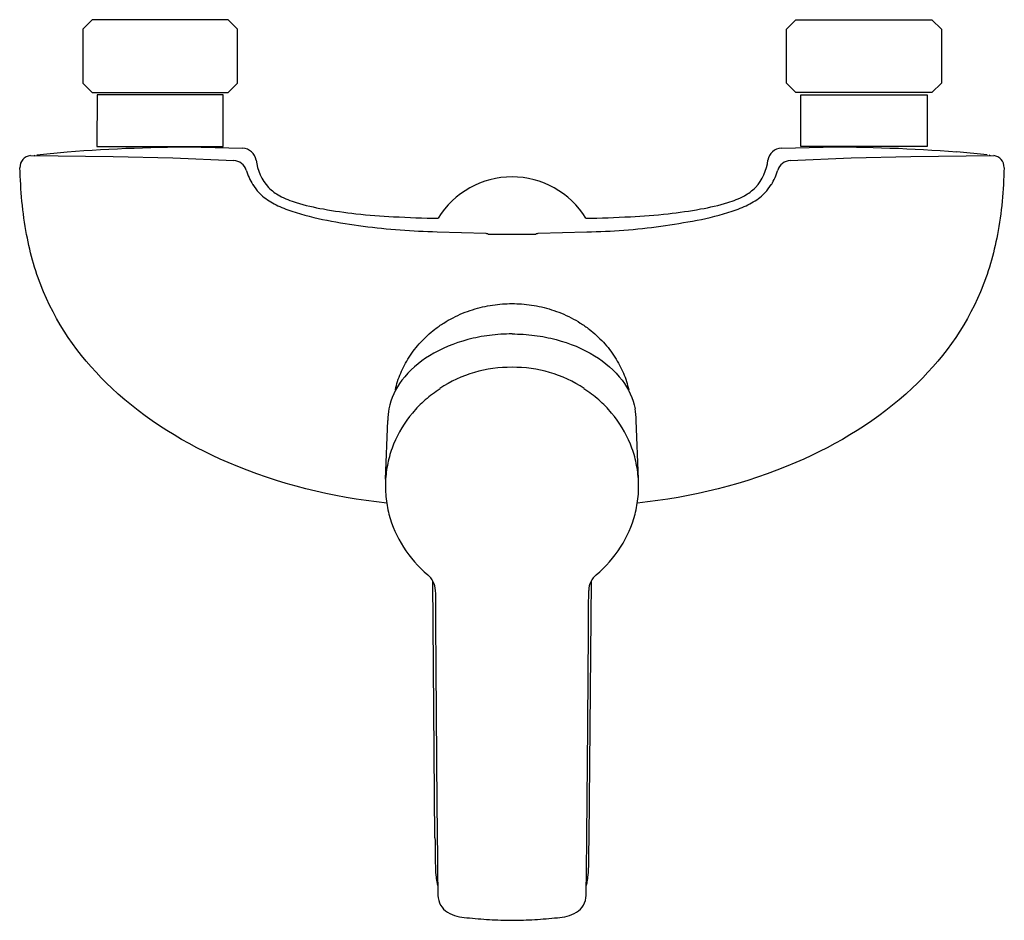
# Model space of a CAD drawing. Header units: millimetres. Extents: x -105 to 105, y -192 to 0.
import ezdxf

# ---------------------------------------------------------------- set-up
doc = ezdxf.new("R2010")
doc.units = ezdxf.units.MM
doc.header["$MEASUREMENT"] = 0
doc.layers.add('PLANNING', color=1, linetype='Continuous')

# ---------------------------------------------------------------- blocks, each defined once
blk = doc.blocks.new('250100_t')
at = {"layer": 'PLANNING'}
for p, q in [((-66.29, -27.14), (-57.4, -27.37)), ((57.4, -27.37), (66.29, -27.14)), ((-102.66, -28.95), (-85.03, -29.17)), ((-101.95, -28.98), (-101.72, -28.85)), ((-101.28, -28.8), (-94.8, -28.18)), ((-85.03, -29.17), (-72.28, -29.41)), ((72.28, -29.41), (85.02, -29.17)), ((85.02, -29.17), (102.66, -28.95)), ((101.28, -28.8), (94.79, -28.18)), ((101.94, -28.98), (101.72, -28.85)), ((-72.28, -29.41), (-59.28, -29.99)), ((59.27, -29.99), (72.28, -29.41)), ((-55.27, -35.14), (-54.31, -36.47)), ((54.31, -36.47), (55.26, -35.14)), ((-54.31, -36.47), (-53.18, -37.59)), ((53.17, -37.59), (54.31, -36.47)), ((-15.95, -45.18), (-5.6, -45.44)), ((-5.6, -45.44), (-5.46, -45.51)), ((-5.46, -45.51), (-5.24, -45.57)), ((-5.24, -45.57), (-5.03, -45.65)), ((-5.03, -45.65), (5.03, -45.65)), ((5.03, -45.65), (5.23, -45.57)), ((5.23, -45.57), (5.45, -45.51)), ((5.45, -45.51), (5.59, -45.44)), ((5.59, -45.44), (15.94, -45.18)), ((-26.94, -97.86), (-26.48, -85.39)), ((26.94, -97.86), (26.48, -85.39)), ((-16.42, -174.29), (-16.91, -119.51)), ((16.42, -174.29), (16.91, -119.51))]:
    blk.add_line(p, q, dxfattribs=at)
for points in [[(-60.5, 0), (-89.5, 0), (-91.5, -2), (-91.5, -13.5), (-89.5, -15.5), (-60.5, -15.5), (-58.5, -13.5), (-58.5, -2), (-60.5, 0)], [(60.5, 0), (89.5, 0), (91.5, -2), (91.5, -13.5), (89.5, -15.5), (60.5, -15.5), (58.5, -13.5), (58.5, -2), (60.5, 0)], [(-88.46, -26.99), (-61.56, -26.99), (-61.55, -16), (-88.45, -16), (-88.46, -26.99)], [(88.46, -26.99), (61.56, -26.99), (61.55, -16), (88.45, -16), (88.46, -26.99)]]:
    blk.add_lwpolyline(points, dxfattribs=at)
for centre, radius, start, end in [((-66.29, -417.13), 389.99, 90, 94.1921), ((66.29, -417.13), 389.99, 85.8079, 90), ((-102.39, -31.44), 2.5, 96.2756, 181.8556), ((-57.53, -30.37), 3, 8.7164, 87.6197), ((57.47, -30.31), 2.95, 91.4776, 172.1863), ((102.37, -31.44), 2.51, 358.3718, 83.497), ((-59.55, -33.09), 3.11, 20.135, 85.0254), ((59.54, -33.09), 3.11, 94.9746, 159.865), ((-44.16, -28.45), 12.97, 195.9646, 211.0801), ((0, -51.9), 18.43, 90.0137, 148.6069), ((0, -51.88), 18.41, 31.3656, 90.0137), ((44.16, -28.45), 12.97, 328.9199, 344.0354), ((-44, -26.34), 14.52, 230.7925, 244.3359), ((44, -26.34), 14.52, 295.6641, 309.2075), ((-38.12, -14.09), 28.11, 244.3359, 251.777), ((38.11, -14.09), 28.11, 288.223, 295.6641), ((-28.61, 14.79), 58.52, 251.777, 259.3383), ((28.6, 14.79), 58.52, 280.6617, 288.223), ((-18.07, 63.54), 108.38, 258.6306, 262.7604), ((-11.91, 111.99), 157.22, 262.7604, 268.5293), ((14.26, 81.09), 126.28, 270.763, 277.9473), ((8.92, 119.32), 164.88, 277.9473, 280.6617), ((-0.23, -101.86), 27.81, 89.5243, 123.0007), ((0.23, -101.86), 27.81, 56.9993, 90.4757), ((-0.69, -101.29), 26.99, 122.8499, 131.2687), ((0.69, -101.29), 26.99, 48.7313, 57.1501), ((-1.43, -100.46), 25.88, 131.2519, 139.9388), ((1.42, -100.46), 25.88, 40.0612, 48.7481), ((-5.03, -86.25), 21.47, 170.9081, 177.5846), ((-2.23, -99.8), 24.85, 139.9174, 157.7558), ((2.22, -99.8), 24.85, 22.2442, 40.0826), ((5.03, -86.25), 21.47, 2.4154, 9.0919), ((-3.04, -99.42), 23.95, 157.8939, 166.9953), ((3.04, -99.42), 23.95, 13.0047, 22.1061), ((-3.07, -99.42), 23.92, 166.9827, 176.1003), ((3.06, -99.42), 23.92, 3.8997, 13.0173), ((-3.64, -99.37), 23.35, 176.1254, 185.416), ((3.64, -99.37), 23.35, 354.584, 3.8746), ((-3.02, -99.32), 23.97, 185.4027, 194.5446), ((3.02, -99.32), 23.97, 345.4554, 354.5973), ((-2.62, -99.16), 24.4, 194.6681, 212.7088), ((2.62, -99.16), 24.4, 327.2912, 345.3319), ((-1.21, -98.25), 26.08, 212.7088, 230.0301), ((1.2, -98.25), 26.08, 309.9699, 327.2912), ((-20.85, -121.69), 4.51, 1.4125, 50.6545), ((20.85, -121.69), 4.51, 129.3455, 178.5875), ((30916.75, 68.37), 30933.68, 180.351832, 180.357293), ((-30916.75, 68.37), 30933.68, 359.642707, 359.648168), ((17462.66, -16.46), 17479.32, 180.354237, 180.455735), ((-17462.66, -16.46), 17479.32, 359.544265, 359.645763), ((6439.71, -108.27), 6455.99, 180.419148, 180.694762), ((-6439.71, -108.27), 6455.99, 359.305238, 359.580852), ((286.54, -173.11), 302.96, 180.2216, 181.2333), ((-286.54, -173.11), 302.96, 358.7667, 359.7784), ((22.09, -178.9), 38.46, 181.0928, 184.9872), ((-22.1, -178.9), 38.46, 355.0128, 358.9072), ((-0.42, -180.85), 15.86, 185.0645, 190.0783), ((0.41, -180.85), 15.86, 349.9217, 354.9355), ((-6.38, -181.91), 9.8, 190.0783, 195.383), ((6.38, -181.91), 9.8, 344.617, 349.9217), ((-11.36, -186.36), 4.45, 182.4549, 237.7487), ((11.36, -186.36), 4.45, 302.2513, 357.5451), ((-10.24, -184.69), 6.46, 237.2475, 256.6298), ((10.24, -184.69), 6.46, 283.3702, 302.7525), ((-8.41, -176.63), 14.72, 256.9333, 265.1374), ((1.22, -85.17), 106.68, 264.149, 266.7465), ((1.17, -86.05), 105.81, 266.7465, 268.0572), ((0.22, -121.32), 70.53, 267.8588, 269.83), ((-0.24, -120.4), 71.45, 270.2038, 272.149), ((-1.16, -86.34), 105.51, 271.956, 273.27), ((-1.23, -85.13), 106.72, 273.27, 275.8548), ((8.41, -176.63), 14.72, 274.8626, 283.0667)]:
    blk.add_arc(centre, radius, start, end, dxfattribs=at)
for points, knots in [([(-54.56, -29.91), (-54.23, -32.04), (-53.01, -35.17), (-49.33, -37.78), (-45.35, -39.28), (-39.86, -40.46), (-32.93, -41.46), (-24.75, -42.04), (-18.9, -42.24), (-15.73, -42.3)], [69.976421, 69.976421, 69.976421, 69.976421, 76.469738, 79.443639, 83.28236, 89.226329, 96.252751, 104.306853, 113.825436, 113.825436, 113.825436, 113.825436]), ([(15.72, -42.3), (18.89, -42.24), (24.74, -42.04), (32.92, -41.46), (39.85, -40.46), (45.34, -39.28), (49.32, -37.78), (53.01, -35.17), (54.26, -32.04), (54.55, -29.91)], [151.39898, 151.39898, 151.39898, 151.39898, 160.917562, 168.971665, 175.998087, 181.942056, 185.780776, 188.754677, 195.247995, 195.247995, 195.247995, 195.247995]), ([(-26.71, -102.99), (-38.32, -101.73), (-59.41, -96.58), (-85.47, -80.81), (-99.16, -62.27), (-103.99, -45.29), (-104.73, -36.32), (-104.89, -31.52)], [-117.015827, -117.015827, -117.015827, -117.015827, -82.010218, -52.425241, -27.064373, -14.363278, 0, 0, 0, 0]), ([(104.88, -31.52), (104.75, -36.32), (103.99, -45.29), (99.15, -62.27), (85.46, -80.81), (59.41, -96.58), (38.32, -101.73), (26.71, -102.99)], [223.216814, 223.216814, 223.216814, 223.216814, 237.580092, 250.281187, 275.642055, 305.227032, 340.227228, 340.227228, 340.227228, 340.227228]), ([(0, -66.94), (-1.6, -66.94), (-4.78, -67.14), (-10.82, -68.31), (-17.54, -71.03), (-23.62, -76.18), (-25.83, -80.65), (-26.23, -82.86)], [0, 0, 0, 0, 4.808037, 9.520835, 18.428745, 26.337585, 33.034628, 33.034628, 33.034628, 33.034628]), ([(0, -66.94), (1.6, -66.94), (4.78, -67.14), (10.82, -68.31), (17.54, -71.03), (23.62, -76.18), (25.83, -80.65), (26.23, -82.86)], [0, 0, 0, 0, 4.808037, 9.520835, 18.428745, 26.337585, 33.034628, 33.034628, 33.034628, 33.034628])]:
    blk.add_open_spline(points, degree=3, knots=knots, dxfattribs=at)
for points, weights in [([(-24.87, -78.81), (-20.66, -60.47), (0, -60.47)], [0.9296466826, 0.747990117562, 1]), ([(0, -60.47), (20.66, -60.47), (24.87, -78.81)], [1, 0.74798105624, 0.929659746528])]:
    blk.add_rational_spline(points, weights, degree=2, dxfattribs=at)

msp = doc.modelspace()

# ---------------------------------------------------------------- block references
msp.add_blockref('250100_t', (0, 0))

doc.saveas('drawing.dxf')
